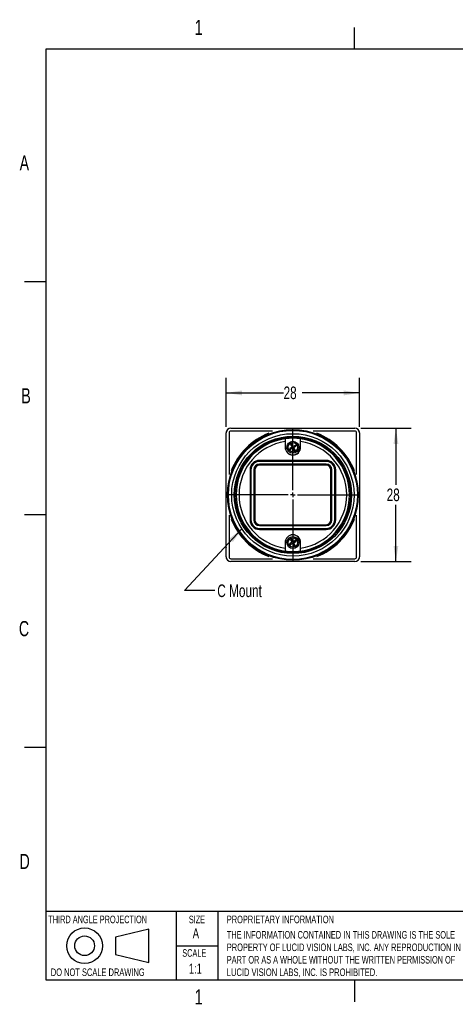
# Model space of a CAD drawing. Extents: x 5 to 274, y 5 to 212.
# Tile 1 of 8: x 5 to 96, y 5 to 212. Entities that reach past the tile are written whole.
import ezdxf
from ezdxf.enums import TextEntityAlignment as Align

# ---------------------------------------------------------------- set-up
doc = ezdxf.new("R2010")
doc.units = 0
doc.layers.get('0').update_dxf_attribs({"linetype": 'CONTINUOUS'})
doc.layers.add('DIMENSIONS', color=8, linetype='CONTINUOUS')
doc.layers.add('FORMAT', color=7, linetype='CONTINUOUS')
doc.dimstyles.new('SLDDIMSTYLE0', dxfattribs={"dimtxt": 2.645833, "dimasz": 3.302, "dimexe": 0, "dimexo": 0.0625, "dimgap": 0.661458, "dimtad": 0, "dimtih": 1, "dimtoh": 1, "dimrnd": 1e-09, "dimzin": 12, "dimsah": 1, "dimcen": 0.09, "dimazin": 3, "dimtfac": 1, "dimtofl": 0, "dimtmove": 0, "dimatfit": 3})

# ---------------------------------------------------------------- blocks, each defined once
blk = doc.blocks.new('SW_NOTE_1')
at = {"layer": 'FORMAT', "color": 0}
for s, width, p in [('THE INFORMATION CONTAINED IN THIS DRAWING IS THE SOLE ', 0.641667, (0, 0)), ('PROPERTY OF LUCID VISION LABS, INC. ANY REPRODUCTION IN ', 0.64375, (0, -2.62)), ('PART OR AS A WHOLE WITHOUT THE WRITTEN PERMISSION OF ', 0.633962, (0, -5.23)), ('LUCID VISION LABS, INC. IS PROHIBITED.', 0.653947, (0, -7.85))]:
    blk.add_text(s, height=1.5875, dxfattribs=dict(at, width=width)).set_placement(p, align=Align.BOTTOM_LEFT)
blk = doc.blocks.new('_D')
at = {"layer": 'DIMENSIONS'}
for p, q in [((48.01, 126.36), (48.01, 136.67)), ((76, 126.36), (76, 136.67)), ((48.01, 133.5), (60.05, 133.5)), ((76, 133.5), (63.96, 133.5))]:
    blk.add_line(p, q, dxfattribs=at)
for points in [[(48.01, 133.5), (51.32, 132.99), (51.32, 134.01)], [(76, 133.5), (72.7, 134.01), (72.7, 132.99)]]:
    blk.add_solid(points, dxfattribs=at)
at = {"layer": 'DIMENSIONS', "width": 0.7}
blk.add_text('28', height=2.646, dxfattribs=at).set_placement((60.05, 131.4, 4.75), align=Align.BOTTOM_LEFT)
blk = doc.blocks.new('_D_1')
at = {"layer": 'DIMENSIONS'}
for p, q in [((76.27, 126.09), (86.83, 126.09)), ((83.65, 126.09), (83.65, 114.19)), ((83.65, 98.09), (83.65, 109.99)), ((76.27, 98.09), (86.83, 98.09))]:
    blk.add_line(p, q, dxfattribs=at)
for points in [[(83.65, 126.09), (83.15, 122.79), (84.16, 122.79)], [(83.65, 98.09), (84.16, 101.39), (83.15, 101.39)]]:
    blk.add_solid(points, dxfattribs=at)
at = {"layer": 'DIMENSIONS', "width": 0.7}
blk.add_text('28', height=2.646, dxfattribs=at).set_placement((81.7, 109.99, 4.75), align=Align.BOTTOM_LEFT)
blk = doc.blocks.new('SW_NOTE_3')
at = {"layer": 'DIMENSIONS', "color": 0, "flags": 128}
blk.add_lwpolyline([(-5.71, -12.96), (-12.06, -12.96), (0, 0)], dxfattribs=at)
at = {"layer": 'DIMENSIONS', "color": 0}
blk.add_solid([(0, 0), (-2.62, -2.07), (-1.88, -2.76)], dxfattribs=at)
at = {"layer": 'DIMENSIONS', "color": 0, "width": 0.7}
blk.add_text('C Mount', height=2.646, dxfattribs=at).set_placement((-5.17, -15.13), align=Align.BOTTOM_LEFT)
blk = doc.blocks.new('SW_CENTERMARKSYMBOL_0')
at = {"color": 0, "linetype": 'CONTINUOUS'}
for p, q in [((0, 1), (0, 14.05)), ((0, 1), (0, 13.35)), ((0, 1), (0, 13.35)), ((-1, 0), (-14.05, 0)), ((-1, 0), (-13.35, 0)), ((-1, 0), (-13.35, 0)), ((0, 0), (-0.5, 0)), ((0, 0), (-0.5, 0)), ((0, 0), (-0.5, 0)), ((0, 0), (0, 0.5)), ((0, 0), (0, 0.5)), ((0, 0), (0, 0.5)), ((0, 0), (0, -0.5)), ((0, 0), (0.5, 0)), ((0, 0), (0, -0.5)), ((0, 0), (0.5, 0)), ((0, 0), (0, -0.5)), ((0, 0), (0.5, 0)), ((1, 0), (13.35, 0)), ((1, 0), (13.35, 0)), ((1, 0), (14.05, 0)), ((0, -1), (0, -13.35)), ((0, -1), (0, -13.35)), ((0, -1), (0, -14.05))]:
    blk.add_line(p, q, dxfattribs=at)

msp = doc.modelspace()

# ---------------------------------------------------------------- linework, layer by layer
at = {"color": 7, "linetype": 'CONTINUOUS'}
for p, q in [((49.01, 126.092), (49.015, 126.092)), ((49.015, 126.092), (60.801, 126.092)), ((60.801, 126.092), (63.219, 126.092)), ((63.219, 126.092), (75.004, 126.092)), ((75.004, 126.092), (75.01, 126.092)), ((48.01, 101.088), (48.01, 125.092)), ((48.015, 113.346), (48.015, 125.092)), ((48.615, 125.092), (48.615, 117.354)), ((56.761, 125.492), (49.015, 125.492)), ((57.764, 125.492), (56.761, 125.492)), ((67.258, 125.492), (66.255, 125.492)), ((75.004, 125.492), (67.258, 125.492)), ((75.404, 117.354), (75.404, 125.092)), ((76.004, 125.092), (76.004, 113.346)), ((76.01, 125.092), (76.01, 123.461)), ((60.41, 123.884), (60.378, 123.273)), ((60.378, 123.273), (60.378, 122.092)), ((60.41, 123.884), (60.41, 122.092)), ((61.84, 122.14), (61.294, 121.836)), ((61.512, 121.957), (61.634, 121.739)), ((61.754, 122.808), (61.535, 122.686)), ((61.535, 122.686), (61.84, 122.14)), ((61.875, 122.589), (61.657, 122.467)), ((62.058, 122.262), (61.754, 122.808)), ((62.604, 122.566), (62.058, 122.262)), ((62.18, 122.043), (62.726, 122.348)), ((62.484, 121.497), (62.18, 122.043)), ((62.507, 122.226), (62.385, 122.444)), ((62.726, 122.348), (62.604, 122.566)), ((63.61, 122.092), (63.61, 123.884)), ((63.641, 122.092), (63.641, 123.273)), ((76.01, 123.095), (76.004, 123.1)), ((76.01, 123.095), (76.004, 123.095)), ((76.01, 123.461), (76.01, 123.111)), ((76.01, 123.111), (76.01, 123.095)), ((76.01, 123.095), (76.01, 99.092)), ((61.294, 121.836), (61.415, 121.617)), ((61.415, 121.617), (61.961, 121.922)), ((61.961, 121.922), (62.266, 121.376)), ((62.144, 121.594), (62.362, 121.716)), ((62.266, 121.376), (62.484, 121.497)), ((62.01, 119.342), (55.01, 119.342)), ((62.01, 119.164), (55.01, 119.164)), ((62.01, 119.136), (55.01, 119.136)), ((62.01, 118.542), (55.01, 118.542)), ((62.01, 118.358), (55.01, 118.358)), ((69.01, 118.342), (55.01, 118.342)), ((69.01, 119.342), (62.01, 119.342)), ((69.01, 119.164), (62.01, 119.164)), ((69.01, 119.136), (62.01, 119.136)), ((69.01, 118.542), (62.01, 118.542)), ((69.01, 118.358), (62.01, 118.358)), ((48.615, 117.354), (48.615, 116.349)), ((53.01, 117.342), (53.01, 106.842)), ((53.187, 117.342), (53.187, 106.842)), ((53.215, 117.342), (53.215, 106.842)), ((53.81, 117.342), (53.81, 106.842)), ((53.993, 117.342), (53.993, 106.842)), ((54.01, 117.342), (54.01, 106.842)), ((70.01, 106.842), (70.01, 117.342)), ((70.026, 106.842), (70.026, 117.342)), ((70.21, 106.842), (70.21, 117.342)), ((70.804, 106.842), (70.804, 117.342)), ((70.832, 106.842), (70.832, 117.342)), ((71.01, 106.842), (71.01, 117.342)), ((75.404, 116.349), (75.404, 117.354)), ((48.015, 110.838), (48.015, 113.346)), ((76.004, 113.346), (76.004, 110.838)), ((48.015, 99.092), (48.015, 110.838)), ((76.004, 110.838), (76.004, 99.092)), ((48.615, 107.834), (48.615, 106.829)), ((75.404, 106.829), (75.404, 107.834)), ((48.615, 106.829), (48.615, 99.092)), ((55.01, 105.842), (69.01, 105.842)), ((55.01, 105.825), (69.01, 105.825)), ((55.01, 105.642), (69.01, 105.642)), ((75.404, 99.092), (75.404, 106.829)), ((55.01, 105.047), (69.01, 105.047)), ((55.01, 105.019), (69.01, 105.019)), ((55.01, 104.842), (69.01, 104.842)), ((60.378, 102.092), (60.378, 100.91)), ((60.41, 102.092), (60.41, 100.3)), ((61.84, 102.14), (61.294, 101.836)), ((61.294, 101.836), (61.415, 101.617)), ((61.415, 101.617), (61.961, 101.922)), ((61.512, 101.957), (61.634, 101.739)), ((61.754, 102.808), (61.535, 102.686)), ((61.535, 102.686), (61.84, 102.14)), ((61.875, 102.589), (61.657, 102.467)), ((62.058, 102.262), (61.754, 102.808)), ((61.961, 101.922), (62.266, 101.376)), ((62.604, 102.566), (62.058, 102.262)), ((62.144, 101.594), (62.362, 101.716)), ((62.18, 102.043), (62.726, 102.348)), ((62.484, 101.497), (62.18, 102.043)), ((62.266, 101.376), (62.484, 101.497)), ((62.507, 102.226), (62.385, 102.444)), ((62.726, 102.348), (62.604, 102.566)), ((63.61, 100.3), (63.61, 102.092)), ((63.641, 100.91), (63.641, 102.092)), ((48.015, 101.089), (48.01, 101.088)), ((48.01, 101.088), (48.015, 101.083)), ((48.01, 101.072), (48.01, 101.088)), ((48.01, 100.722), (48.01, 101.072)), ((48.01, 99.092), (48.01, 100.722)), ((63.61, 100.3), (63.641, 100.91)), ((49.015, 98.092), (49.01, 98.092)), ((49.015, 98.692), (56.761, 98.692)), ((60.801, 98.092), (49.015, 98.092)), ((56.761, 98.692), (57.764, 98.692)), ((63.219, 98.092), (60.801, 98.092)), ((75.004, 98.092), (63.219, 98.092)), ((66.255, 98.692), (67.258, 98.692)), ((67.258, 98.692), (75.004, 98.692)), ((75.01, 98.092), (75.004, 98.092))]:
    msp.add_line(p, q, dxfattribs=at)
at = {"color": 7, "linetype": 'CONTINUOUS', "flags": 128}
for points in [[(63.641, 123.273), (63.625, 123.58), (63.61, 123.884)], [(60.378, 100.91), (60.398, 100.515), (60.41, 100.3)]]:
    msp.add_lwpolyline(points, dxfattribs=at)
at = {"color": 7, "linetype": 'CONTINUOUS'}
for centre, radius in [((62.01, 112.092), 13.731), ((62.01, 112.092), 13.55), ((62.01, 112.092), 12.85), ((62.01, 112.092), 12.32), ((62.01, 112.092), 12.1), ((62.01, 122.092), 1.25), ((62.01, 122.092), 1), ((62.01, 102.092), 1.25), ((62.01, 102.092), 1)]:
    msp.add_circle(centre, radius, dxfattribs=at)
for centre, radius, start, end in [((49.015, 125.092), 1, 90.00027, 180.00021), ((75.004, 125.092), 1, 359.99978, 89.99974), ((49.01, 125.092), 1, 153.96341, 180), ((49.015, 125.092), 0.4, 89.99888, 179.99885), ((62.01, 112.092), 13.891, 111.39071, 158.55196), ((62.01, 112.092), 13.891, 21.44804, 68.60929), ((75.004, 125.092), 0.4, 0.00115, 90.00112), ((75.01, 125.092), 1, 0, 23.29649), ((62.01, 112.092), 11.9, 97.72704, 262.27296), ((62.01, 112.092), 11.3, 98.30113, 261.69887), ((62.01, 122.092), 1.631, 180, 0), ((62.01, 112.092), 11.9, 82.27296, 97.72704), ((62.01, 122.092), 1.6, 180, 0), ((62.01, 112.092), 11.9, 277.72704, 82.27296), ((62.01, 112.092), 11.3, 278.30113, 81.69887), ((55.01, 117.342), 2, 90, 180), ((55.01, 117.342), 1.822, 90, 180), ((55.01, 117.342), 1.795, 90, 180), ((55.01, 117.342), 1.2, 90, 180), ((55.01, 117.342), 1.017, 90, 180), ((55.01, 117.342), 1, 90, 180), ((69.01, 117.342), 2, 0, 90), ((69.01, 117.342), 1.822, 0, 90), ((69.01, 117.342), 1.795, 0, 90), ((69.01, 117.342), 1.2, 0, 90), ((69.01, 117.342), 1.017, 0, 90), ((69.01, 117.342), 1, 0, 90), ((62.01, 112.092), 13.891, 201.44804, 248.60929), ((55.01, 106.842), 2, 180, 270), ((55.01, 106.842), 1.822, 180, 270), ((55.01, 106.842), 1.795, 180, 270), ((55.01, 106.842), 1.2, 180, 270), ((55.01, 106.842), 1.017, 180, 270), ((55.01, 106.842), 1, 180, 270), ((62.01, 112.092), 13.891, 291.39071, 338.55196), ((69.01, 106.842), 2, 270, 0), ((69.01, 106.842), 1.822, 270, 0), ((69.01, 106.842), 1.795, 270, 0), ((69.01, 106.842), 1.2, 270, 0), ((69.01, 106.842), 1.017, 270, 0), ((69.01, 106.842), 1, 270, 0), ((62.01, 102.092), 1.631, 0, 180), ((62.01, 102.092), 1.6, 0, 180), ((62.01, 112.092), 11.9, 262.27296, 277.72704), ((49.01, 99.092), 1, 180, 203.29651), ((49.015, 99.092), 1, 179.99978, 269.99974), ((49.015, 99.092), 0.4, 180.00115, 270.00112), ((75.004, 99.092), 0.4, 269.99888, 359.99885), ((75.004, 99.092), 1, 270.00027, 0.00021), ((75.01, 99.092), 1, 333.96342, 0)]:
    msp.add_arc(centre, radius, start, end, dxfattribs=at)
at = {"layer": 'FORMAT', "linetype": 'CONTINUOUS'}
for p, q in [((74.95, 205.7), (74.95, 210.225)), ((10.2, 156.825), (5.675, 156.825)), ((10.2, 59.075), (5.675, 59.075)), ((74.95, 10.2), (74.95, 5.675))]:
    msp.add_line(p, q, dxfattribs=at)
at = {"layer": 'FORMAT', "color": 7, "linetype": 'CONTINUOUS'}
for p, q in [((10.2, 10.2), (10.2, 205.7)), ((10.2, 205.7), (269.2, 205.7)), ((5.674, 107.95), (10.201, 107.95)), ((269.2, 10.2), (10.2, 10.2))]:
    msp.add_line(p, q, dxfattribs=at)
at = {"layer": 'FORMAT'}
for p, q in [((10.2, 24.714), (269.2, 24.714)), ((37.502, 24.714), (37.502, 10.2)), ((46.253, 24.714), (46.253, 10.2)), ((31.763, 20.925), (24.774, 19.288)), ((31.763, 13.968), (31.763, 20.925)), ((24.774, 19.288), (24.774, 15.605)), ((37.502, 17.457), (46.253, 17.457)), ((24.774, 15.605), (31.763, 13.968))]:
    msp.add_line(p, q, dxfattribs=at)
for radius in [3.749, 2.07]:
    msp.add_circle((18.278, 17.446), radius, dxfattribs=at)

# ---------------------------------------------------------------- block references
at = {"color": 7, "linetype": 'CONTINUOUS'}
msp.add_blockref('SW_CENTERMARKSYMBOL_0', (62.01, 112.092), dxfattribs=at)
at = {"layer": 'DIMENSIONS'}
msp.add_blockref('SW_NOTE_3', (51.307, 104.979), dxfattribs=at)
at = {"layer": 'FORMAT'}
msp.add_blockref('SW_NOTE_1', (48.141, 18.479), dxfattribs=at)

# ---------------------------------------------------------------- texts
for s, height, width, p in [('1', 3.175, 0.7, (41.402, 207.673)), ('A', 3.175, 0.7, (4.633, 179.236)), ('B', 3.175, 0.7, (4.986, 130.361)), ('C', 3.175, 0.7, (4.48, 81.486)), ('D', 3.175, 0.7, (4.624, 32.611)), ('SIZE', 1.5875, 0.7, (40.168, 21.71)), ('PROPRIETARY INFORMATION', 1.5875, 0.675, (48.141, 21.71)), ('A', 2.117, 0.7, (40.983, 18.383)), ('SCALE', 1.5875, 0.7, (38.791, 14.67)), ('DO NOT SCALE DRAWING', 1.5875, 0.6475, (11.187, 10.629)), ('1:1', 2.1167, 0.7, (40.159, 10.974)), ('1', 3.175, 0.7, (41.402, 4.173))]:
    msp.add_text(s, height=height, dxfattribs=dict(at, width=width)).set_placement(p, align=Align.BOTTOM_LEFT)
at = {"layer": 'FORMAT', "color": 7, "width": 0.668182}
msp.add_text('THIRD ANGLE PROJECTION', height=1.5875, dxfattribs=at).set_placement((10.659, 21.71), align=Align.BOTTOM_LEFT)

# ---------------------------------------------------------------- dimensions: what is measured, and where the dimension line sits
at = {"layer": 'DIMENSIONS'}
dim = msp.add_linear_dim(base=(48.015, 133.499), p1=(76.004, 125.092), p2=(48.015, 125.092), dimstyle='SLDDIMSTYLE0', dxfattribs=at)
dim.commit()
dim.dimension.update_dxf_attribs({"geometry": '_D', "text_midpoint": (62.01, 133.499), "dimtype": 160})
dim = msp.add_linear_dim(base=(83.653, 98.092), p1=(75.004, 126.092), p2=(75.004, 98.092), angle=90, dimstyle='SLDDIMSTYLE0', dxfattribs=at)
dim.commit()
dim.dimension.update_dxf_attribs({"geometry": '_D_1', "text_midpoint": (83.653, 112.092), "dimtype": 160})

doc.saveas('drawing.dxf')
